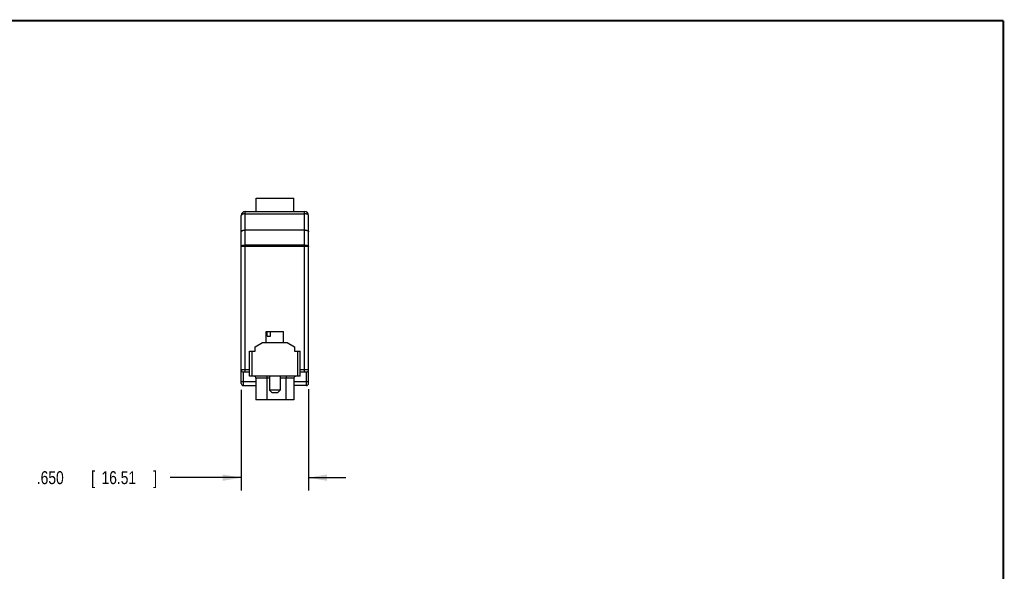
# Model space of a CAD drawing. Header units: inches. Extents: x 0.2 to 16.8, y 0.1 to 10.8.
# Tile 10 of 10: x 7.2 to 16.8, y 5.4 to 10.8. Entities that reach past the tile are written whole.
import ezdxf

# ---------------------------------------------------------------- set-up
doc = ezdxf.new("R2010")
doc.units = ezdxf.units.IN
doc.header["$LTSCALE"] = 0.935
doc.header["$MEASUREMENT"] = 0
doc.layers.get('0').update_dxf_attribs({"linetype": 'CONTINUOUS'})
doc.layers.add('DIMENSIONS', color=7, linetype='CONTINUOUS')
doc.styles.get("Standard").update_dxf_attribs({"font": 'txt', "width": 0.8})
doc.dimstyles.new('DIMSTYLE_1', dxfattribs={"dimtxt": 0.125, "dimasz": 0.18, "dimexe": 0.18, "dimexo": 0.0625, "dimgap": 0.09, "dimtad": 0, "dimtih": 1, "dimtoh": 1, "dimdec": 3, "dimzin": 4, "dimdsep": 46, "dimtxsty": 'STANDARD', "dimblk": '_FILLED', "dimblk1": '_FILLED', "dimblk2": '_FILLED', "dimcen": 0.09, "dimadec": 0, "dimazin": 0, "dimtp": 0.01, "dimtm": 0.01, "dimtfac": 1, "dimtdec": 3, "dimtofl": 0, "dimtmove": 0, "dimatfit": 3, "dimldrblk": '_FILLED', "dimfxl": 1, "dimtolj": 1, "dimtzin": 4, "dimarcsym": 0})

# ---------------------------------------------------------------- blocks, each defined once
blk = doc.blocks.new('_FILLED')
at = {"color": 0, "linetype": 'BYBLOCK'}
blk.add_solid([(0, 0), (-1, 0.174), (-1, -0.174)], dxfattribs=at)
blk = doc.blocks.new('*D4')
at = {"layer": 'DIMENSIONS', "color": 2, "linetype": 'CONTINUOUS'}
for p, q in [((9.3876, 7.194), (9.3876, 6.2209)), ((10.0376, 7.2005), (10.0376, 6.2209)), ((9.3876, 6.3459), (8.7001, 6.3459)), ((10.0376, 6.3459), (10.3976, 6.3459))]:
    blk.add_line(p, q, dxfattribs=at)
at = {"layer": 'DIMENSIONS', "color": 2, "linetype": 'CONTINUOUS', "xscale": 0.18, "yscale": 0.18, "zscale": 0.18}
blk.add_blockref('_FILLED', (9.3876, 6.3459), dxfattribs=at)
at = {"layer": 'DIMENSIONS', "color": 2, "linetype": 'CONTINUOUS', "xscale": 0.18, "yscale": 0.18, "zscale": 0.18, "rotation": 180}
blk.add_blockref('_FILLED', (10.0376, 6.3459), dxfattribs=at)
at = {"layer": 'DIMENSIONS', "color": 2, "linetype": 'CONTINUOUS', "width": 0.8}
for s, p in [('.650', (7.4126, 6.2834)), ('[', (7.9376, 6.2834)), ('16.51', (8.0376, 6.2834)), (']', (8.5376, 6.2834))]:
    blk.add_text(s, height=0.125, dxfattribs=at).set_placement(p)

msp = doc.modelspace()

# ---------------------------------------------------------------- linework, layer by layer
at = {"color": 7, "linetype": 'CONTINUOUS'}
for p, q in [((9.5306, 8.9159), (9.5306, 9.0459)), ((9.5306, 9.0459), (9.8946, 9.0459)), ((9.8946, 8.9159), (9.8946, 9.0459)), ((9.3876, 7.2559), (9.3876, 8.8784)), ((9.4251, 7.3659), (9.4251, 8.9159)), ((9.4251, 8.9159), (10.0001, 8.9159)), ((9.4251, 8.8941), (10.0001, 8.8941)), ((10.0001, 7.3659), (10.0001, 8.9159)), ((10.0376, 7.2559), (10.0376, 8.8784)), ((10.0001, 8.737), (9.4251, 8.737)), ((10.0001, 8.7346), (9.4251, 8.7346)), ((10.0376, 8.579), (9.3876, 8.579)), ((10.0001, 8.5923), (9.4251, 8.5923)), ((9.6291, 7.7559), (9.7971, 7.7559)), ((9.6291, 7.6509), (9.6291, 7.7559)), ((9.6392, 7.7139), (9.6392, 7.7559)), ((9.6392, 7.7139), (9.6704, 7.7139)), ((9.6704, 7.7139), (9.6704, 7.7559)), ((9.7971, 7.6509), (9.7971, 7.7559)), ((9.5231, 7.6109), (9.5931, 7.6509)), ((9.5231, 7.5659), (9.5231, 7.6109)), ((9.5931, 7.6509), (9.8331, 7.6509)), ((9.8331, 7.6509), (9.9031, 7.6109)), ((9.9031, 7.6109), (9.9031, 7.5659)), ((9.4681, 7.5659), (9.5231, 7.5659)), ((9.4681, 7.3259), (9.4681, 7.5659)), ((9.4931, 7.3259), (9.4931, 7.5659)), ((9.9031, 7.5659), (9.9581, 7.5659)), ((9.9331, 7.3259), (9.9331, 7.5659)), ((9.9581, 7.3259), (9.9581, 7.5659)), ((9.4681, 7.3859), (9.3876, 7.3859)), ((9.4681, 7.3659), (9.4076, 7.3659)), ((9.4076, 7.3659), (9.4076, 7.2359)), ((9.9581, 7.3259), (9.4681, 7.3259)), ((9.6616, 7.3259), (9.6616, 7.1909)), ((9.7646, 7.3259), (9.7646, 7.1909)), ((10.0376, 7.3859), (9.9581, 7.3859)), ((10.0176, 7.3659), (9.9581, 7.3659)), ((10.0176, 7.2359), (10.0176, 7.3659)), ((9.3876, 7.2759), (9.5301, 7.2759)), ((9.4076, 7.2359), (9.5301, 7.2359)), ((9.6616, 7.3059), (9.5301, 7.3059)), ((9.5301, 7.3059), (9.5301, 7.0959)), ((9.6341, 7.3059), (9.6341, 7.0959)), ((9.8961, 7.3059), (9.7646, 7.3059)), ((9.8201, 7.3059), (9.8201, 7.0959)), ((9.8961, 7.3059), (9.8961, 7.0959)), ((9.8961, 7.2759), (10.0376, 7.2759)), ((10.0176, 7.2359), (9.8961, 7.2359)), ((9.7646, 7.1909), (9.6616, 7.1909)), ((9.6866, 7.1659), (9.6616, 7.1909)), ((9.7396, 7.1659), (9.6866, 7.1659)), ((9.7396, 7.1659), (9.7646, 7.1909)), ((9.8961, 7.0959), (9.5301, 7.0959))]:
    msp.add_line(p, q, dxfattribs=at)
at = {"color": 7, "linetype": 'CONTINUOUS', "const_width": 0.02}
for points in [[(16.75, 10.7586), (0.25, 10.7586)], [(16.75, 0.2586), (16.75, 10.7586)]]:
    msp.add_lwpolyline(points, dxfattribs=at)
at = {"color": 7, "linetype": 'CONTINUOUS'}
for centre, radius, start, end in [((9.4251, 8.8784), 0.0375, 90, 180), ((10.0001, 8.8784), 0.0375, 0, 90), ((9.4076, 7.3859), 0.02, 180, 270), ((9.5101, 7.3059), 0.02, 0, 90), ((9.9161, 7.3059), 0.02, 90, 180), ((10.0176, 7.3859), 0.02, 270, 360), ((9.4076, 7.2559), 0.02, 180, 270), ((10.0176, 7.2559), 0.02, 270, 360)]:
    msp.add_arc(centre, radius, start, end, dxfattribs=at)
for points, knots in [([(9.4251, 8.8941), (9.4218, 8.8941), (9.4155, 8.8937), (9.4066, 8.8922), (9.3989, 8.8898), (9.3928, 8.8867), (9.3887, 8.883), (9.3876, 8.8798), (9.3876, 8.8784)], [0, 0, 0, 0, 0.2238, 0.43514, 0.622957, 0.779265, 0.901913, 1, 1, 1, 1]), ([(10.0376, 8.8784), (10.0376, 8.8798), (10.0364, 8.883), (10.0323, 8.8867), (10.0262, 8.8898), (10.0185, 8.8922), (10.0096, 8.8937), (10.0033, 8.8941), (10.0001, 8.8941)], [0, 0, 0, 0, 0.098087, 0.220735, 0.377043, 0.56486, 0.7762, 1, 1, 1, 1]), ([(9.3876, 8.7213), (9.3876, 8.7227), (9.3887, 8.7259), (9.3928, 8.7297), (9.3989, 8.7328), (9.4066, 8.7352), (9.4155, 8.7367), (9.4218, 8.737), (9.4251, 8.737)], [0, 0, 0, 0, 0.098087, 0.220735, 0.377043, 0.56486, 0.776201, 1, 1, 1, 1]), ([(9.4251, 8.7346), (9.4218, 8.7346), (9.4155, 8.7344), (9.4066, 8.7331), (9.3989, 8.7311), (9.393, 8.7285), (9.3888, 8.7254), (9.3876, 8.7225), (9.3876, 8.7213)], [0, 0, 0, 0, 0.230863, 0.448073, 0.63934, 0.795376, 0.912637, 1, 1, 1, 1]), ([(10.0001, 8.737), (10.0033, 8.737), (10.0096, 8.7367), (10.0185, 8.7352), (10.0262, 8.7328), (10.0323, 8.7297), (10.0364, 8.7259), (10.0376, 8.7227), (10.0376, 8.7213)], [0, 0, 0, 0, 0.22377, 0.435126, 0.622957, 0.779276, 0.901928, 1, 1, 1, 1]), ([(10.0376, 8.7213), (10.0376, 8.7225), (10.0363, 8.7254), (10.0322, 8.7285), (10.0262, 8.7311), (10.0185, 8.7331), (10.0096, 8.7344), (10.0033, 8.7346), (10.0001, 8.7346)], [0, 0, 0, 0, 0.087363, 0.204624, 0.36066, 0.551927, 0.769136, 1, 1, 1, 1]), ([(9.3876, 8.579), (9.3876, 8.5802), (9.3888, 8.583), (9.393, 8.5861), (9.3989, 8.5887), (9.4066, 8.5907), (9.4155, 8.592), (9.4218, 8.5923), (9.4251, 8.5923)], [0, 0, 0, 0, 0.087363, 0.204626, 0.360667, 0.551941, 0.769158, 1, 1, 1, 1]), ([(10.0001, 8.5923), (10.0033, 8.5923), (10.0096, 8.592), (10.0185, 8.5907), (10.0262, 8.5887), (10.0322, 8.5861), (10.0363, 8.583), (10.0376, 8.5802), (10.0376, 8.579)], [0, 0, 0, 0, 0.230571, 0.448008, 0.639483, 0.79564, 0.912917, 1, 1, 1, 1]), ([(9.6372, 7.3259), (9.6368, 7.3259), (9.6359, 7.3243), (9.6353, 7.3216), (9.6346, 7.3172), (9.6342, 7.3119), (9.6341, 7.3079), (9.6341, 7.3059)], [0, 0, 0, 0, 0.06669, 0.210921, 0.428329, 0.69986, 1, 1, 1, 1]), ([(9.8232, 7.3259), (9.8228, 7.3259), (9.8219, 7.3243), (9.8213, 7.3216), (9.8206, 7.3172), (9.8202, 7.3119), (9.8201, 7.3079), (9.8201, 7.3059)], [0, 0, 0, 0, 0.06669, 0.210921, 0.428329, 0.69986, 1, 1, 1, 1])]:
    msp.add_open_spline(points, degree=3, knots=knots, dxfattribs=at)

# ---------------------------------------------------------------- dimensions: what is measured, and where the dimension line sits
at = {"layer": 'DIMENSIONS', "color": 2, "linetype": 'CONTINUOUS'}
dim = msp.add_linear_dim(base=(10.0376, 6.3459), p1=(9.3876, 7.194), p2=(10.0376, 7.2005), dimstyle='DIMSTYLE_1', dxfattribs=at)
dim.commit()
dim.dimension.update_dxf_attribs({"geometry": '*D4', "text_midpoint": (8.0251, 6.3459), "dimtype": 160})

doc.saveas('drawing.dxf')
